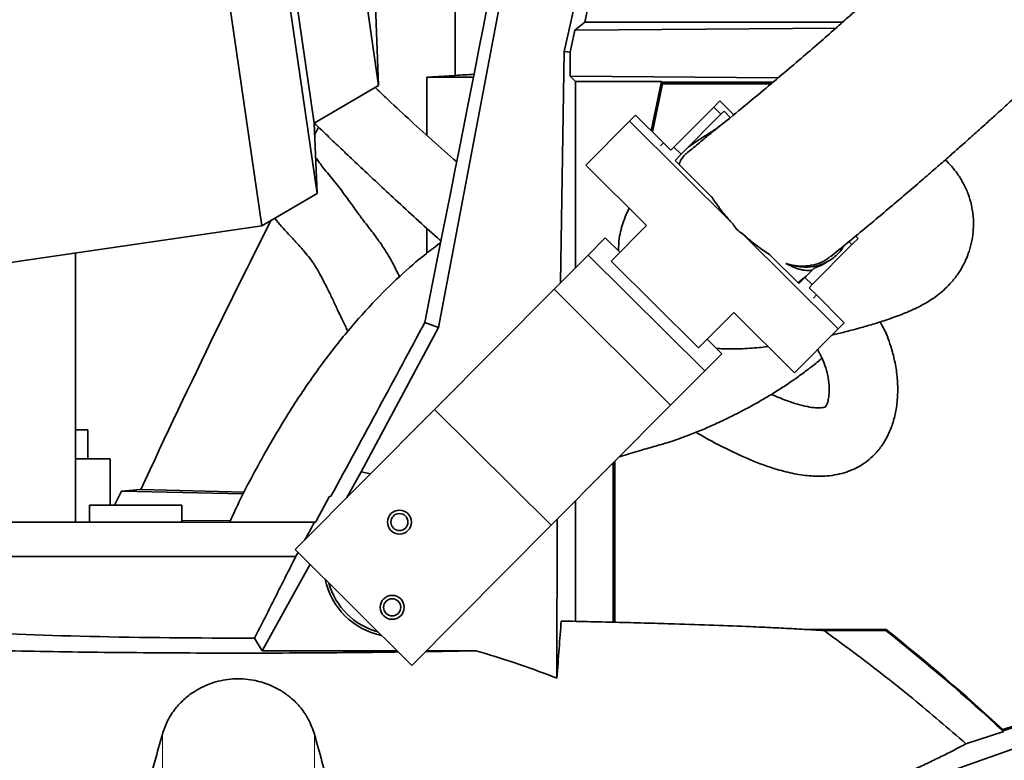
# Model space of a CAD drawing. Header units: millimetres. Extents: x 0 to 14900, y 0 to 10500.
# Tile 6 of 49: x 3351 to 3639, y 5443 to 5659. Entities that reach past the tile are written whole.
import ezdxf

# ---------------------------------------------------------------- set-up
doc = ezdxf.new("R2010")
doc.units = ezdxf.units.MM
doc.header["$LTSCALE"] = 25
doc.layers.add('THICK_LINE', color=7, linetype='Continuous')
doc.styles.add('SLDTEXTSTYLE0', font='TXT', dxfattribs={"width": 0.605})
doc.dimstyles.new('SLDDIMSTYLE0', dxfattribs={"dimtxt": 87.5, "dimasz": 87.5, "dimexe": 0, "dimexo": 0.0625, "dimgap": 21.875, "dimtad": 1, "dimdec": 0, "dimrnd": 1e-09, "dimzin": 12, "dimdsep": 46, "dimtxsty": 'SLDTEXTSTYLE0', "dimsah": 1, "dimcen": 0.09, "dimadec": 0, "dimazin": 3, "dimtfac": 1, "dimtofl": 0, "dimtmove": 0, "dimatfit": 3, "dimfxl": 1, "dimfrac": 2, "dimtolj": 1, "dimtzin": 12, "dimarcsym": 0})

# ---------------------------------------------------------------- blocks, each defined once
blk = doc.blocks.new('_D')
at = {"layer": 'THICK_LINE'}
for p, q in [((1317.73, 6386.58), (1317.73, 3849.23)), ((3414.85, 4900.14), (3414.85, 3849.23)), ((1317.73, 3886.73), (3414.85, 3886.73))]:
    blk.add_line(p, q, dxfattribs=at)
for points in [[(1317.73, 3886.73), (1405.23, 3874.23), (1405.23, 3899.23)], [(3414.85, 3886.73), (3327.35, 3899.23), (3327.35, 3874.23)]]:
    blk.add_solid(points, dxfattribs=at)
at = {"layer": 'THICK_LINE', "insert": (2232.61, 3999.52), "char_height": 87.5, "attachment_point": 1, "style": 'SLDTEXTSTYLE0'}
blk.add_mtext('2097', dxfattribs=at)
blk = doc.blocks.new('_D_1')
at = {"layer": 'THICK_LINE'}
for p, q in [((1896.72, 5779.82), (1896.72, 4091.16)), ((3414.85, 4900.14), (3414.85, 4091.16)), ((1896.72, 4128.66), (3414.85, 4128.66))]:
    blk.add_line(p, q, dxfattribs=at)
for points in [[(1896.72, 4128.66), (1984.22, 4116.16), (1984.22, 4141.16)], [(3414.85, 4128.66), (3327.35, 4141.16), (3327.35, 4116.16)]]:
    blk.add_solid(points, dxfattribs=at)
at = {"layer": 'THICK_LINE', "insert": (2522.1, 4241.45), "char_height": 87.5, "attachment_point": 1, "style": 'SLDTEXTSTYLE0'}
blk.add_mtext('1518', dxfattribs=at)
blk = doc.blocks.new('_D_2')
at = {"layer": 'THICK_LINE'}
for p, q in [((4471.56, 5779.82), (4471.56, 4099.23)), ((3414.85, 4900.14), (3414.85, 4099.23)), ((4471.56, 4136.73), (3414.85, 4136.73))]:
    blk.add_line(p, q, dxfattribs=at)
for points in [[(3414.85, 4136.73), (3502.35, 4124.23), (3502.35, 4149.23)], [(4471.56, 4136.73), (4384.06, 4149.23), (4384.06, 4124.23)]]:
    blk.add_solid(points, dxfattribs=at)
at = {"layer": 'THICK_LINE', "insert": (3809.52, 4249.52), "char_height": 87.5, "attachment_point": 1, "style": 'SLDTEXTSTYLE0'}
blk.add_mtext('1057', dxfattribs=at)
blk = doc.blocks.new('_D_3')
at = {"layer": 'THICK_LINE'}
for p, q in [((6381.61, 5879.62), (6381.61, 3849.23)), ((3414.85, 4900.14), (3414.85, 3849.23)), ((6381.61, 3886.73), (3414.85, 3886.73))]:
    blk.add_line(p, q, dxfattribs=at)
for points in [[(3414.85, 3886.73), (3502.35, 3874.23), (3502.35, 3899.23)], [(6381.61, 3886.73), (6294.11, 3899.23), (6294.11, 3874.23)]]:
    blk.add_solid(points, dxfattribs=at)
at = {"layer": 'THICK_LINE', "insert": (4764.55, 3999.52), "char_height": 87.5, "attachment_point": 1, "style": 'SLDTEXTSTYLE0'}
blk.add_mtext('2967', dxfattribs=at)

msp = doc.modelspace()

# ---------------------------------------------------------------- linework, layer by layer
at = {"color": 7, "linetype": 'Continuous', "lineweight": 35}
for p, q in [((3370.0196084, 5953.1149673), (3421.7037541, 5598.8654097)), ((3388.1742955, 5948.6895828), (3437.8372735, 5608.2933598)), ((3393.2553184, 5928.7570232), (3437.0114953, 5628.8467492)), ((3414.4326195, 5923.5948467), (3455.8311199, 5639.8443796)), ((3533.0244503, 5737.5719646), (3516.0635566, 5658.3396198)), ((3473.2791565, 5569.123775), (3500.1939992, 5710.7832243)), ((3522.962738, 5706.0917708), (3509.9957919, 5649.780041)), ((3478.1693178, 5676.834101), (3478.1693178, 5642.7981306)), ((3455.8311199, 5639.8443796), (3454.4434482, 5674.3831416)), ((3513.1340011, 5655.9708103), (3511.7800339, 5649.5912079)), ((3516.0635566, 5658.3396198), (3513.1340011, 5655.9708103)), ((3513.1340011, 5655.9708103), (3589.4623168, 5656.6181824)), ((3591.4106927, 5658.3396198), (3516.0635566, 5658.3396198)), ((3508.9698006, 5582.1738595), (3509.9957919, 5649.780041)), ((3509.9957919, 5649.780041), (3511.7800339, 5649.5912079)), ((3511.7800339, 5649.5912079), (3511.8055004, 5642.5723555)), ((3478.1693178, 5642.7981306), (3469.9309472, 5642.2220476)), ((3483.5218396, 5642.2220476), (3469.9309472, 5642.2220476)), ((3469.9309472, 5642.2220476), (3469.9309472, 5625.2551094)), ((3511.8055004, 5642.5723555), (3513.3513014, 5641.0265545)), ((3572.5512983, 5642.0534249), (3511.8055004, 5642.5723555)), ((3437.0114953, 5628.8467492), (3455.8311199, 5639.8443796)), ((3513.3513014, 5586.5784442), (3513.3513014, 5641.0265545)), ((3538.4368267, 5641.0265545), (3513.3513014, 5641.0265545)), ((3535.4877418, 5626.6294628), (3538.4368267, 5641.0265545)), ((3535.8726974, 5626.2465248), (3538.7535564, 5640.3105456)), ((3571.0157435, 5640.7645157), (3538.3831509, 5640.7645157)), ((3538.7535564, 5640.3105456), (3538.3831509, 5640.7645157)), ((3570.4749018, 5640.3105456), (3538.7535564, 5640.3105456)), ((3553.7143686, 5633.5349112), (3542.0904159, 5621.8497177)), ((3553.7143686, 5633.5349112), (3555.502669, 5635.3326332)), ((3559.5715762, 5631.2850507), (3555.502669, 5635.3326332)), ((3529.1280143, 5629.3792096), (3530.9163147, 5631.1769316)), ((3539.0693793, 5623.0665963), (3530.9163147, 5631.1769316)), ((3555.841255, 5631.4191715), (3544.2173023, 5619.7339781)), ((3555.841255, 5631.4191715), (3556.7354052, 5632.3180325)), ((3558.5816963, 5630.4814176), (3556.7354052, 5632.3180325)), ((3437.8372735, 5608.2933598), (3437.0114953, 5628.8467492)), ((3437.1458242, 5625.5033385), (3438.2668282, 5627.6558561)), ((3516.3446055, 5616.5284515), (3529.1280143, 5629.3792096)), ((3559.3633656, 5599.3023181), (3529.1280143, 5629.3792096)), ((3539.0693793, 5623.0665963), (3541.1962657, 5620.9508567)), ((3542.0904159, 5621.8497177), (3541.1962657, 5620.9508567)), ((3544.2173023, 5619.7339781), (3542.4290019, 5617.936256)), ((3516.3446055, 5616.5284515), (3534.0686589, 5598.8972878)), ((3553.173812, 5607.2477581), (3542.4290019, 5617.936256)), ((3421.7037541, 5598.8654097), (3437.8372735, 5608.2933598)), ((3229.0747728, 5570.7613115), (3421.7037541, 5598.8654097)), ((3469.9309472, 5598.1173719), (3469.9309472, 5590.8785583)), ((3523.7608506, 5588.535173), (3534.0686589, 5598.8972878)), ((3517.0612828, 5590.3079717), (3522.048129, 5595.321091)), ((3522.048129, 5595.321091), (3526.3019018, 5591.0896117)), ((3590.0987577, 5568.7280064), (3562.1545393, 5596.5257726)), ((3594.1252102, 5593.3358579), (3595.9135106, 5595.13358)), ((3595.2020177, 5595.8413441), (3595.9135106, 5595.13358)), ((3582.5012575, 5581.6506645), (3594.1252102, 5593.3358579)), ((3367.2357119, 5512.2220476), (3367.2357119, 5590.9186553)), ((3507.0875905, 5580.281733), (3517.0612828, 5590.3079717)), ((3517.0612828, 5590.3079717), (3551.0914652, 5556.4561373)), ((3578.5860706, 5581.968682), (3570.0480783, 5590.4619278)), ((3523.7608506, 5588.535173), (3549.2834874, 5563.1462973)), ((3580.3743711, 5583.7664041), (3583.1020552, 5586.508459)), ((3583.1020552, 5586.508459), (3585.0700039, 5587.2563263)), ((3585.0774451, 5587.2415692), (3587.1988819, 5588.4817562)), ((3578.3298153, 5582.2235944), (3580.7428981, 5584.1427723)), ((3580.3743711, 5583.7664041), (3578.5860706, 5581.968682)), ((3582.5012575, 5581.6506645), (3581.6071072, 5580.7518034)), ((3583.7339936, 5578.6360638), (3581.6071072, 5580.7518034)), ((3472.1796673, 5545.1898978), (3507.0875905, 5580.281733)), ((3507.0875905, 5580.281733), (3541.1177729, 5546.4298987)), ((3591.8870582, 5570.5257285), (3583.7339936, 5578.6360638)), ((3559.5912956, 5573.5084121), (3549.2834874, 5563.1462973)), ((3559.5912956, 5573.5084121), (3577.315349, 5555.8772484)), ((3473.2791565, 5569.123775), (3469.3156996, 5570.591583)), ((3591.8870582, 5570.5257285), (3590.0987577, 5568.7280064)), ((3450.7298857, 5526.9838311), (3473.2791565, 5569.123775)), ((3577.315349, 5555.8772484), (3590.0987577, 5568.7280064)), ((3551.8245386, 5565.7007359), (3556.0783114, 5561.4692567)), ((3551.0914652, 5556.4561373), (3556.0783114, 5561.4692567)), ((3541.1177729, 5546.4298987), (3551.0914652, 5556.4561373)), ((3506.2098497, 5511.3380635), (3541.1177729, 5546.4298987)), ((3431.4672495, 5504.262987), (3472.1796673, 5545.1898978)), ((3472.1796673, 5545.1898978), (3506.2098497, 5511.3380635)), ((3370.8964638, 5539.2220476), (3367.2357119, 5539.2220476)), ((3370.8964638, 5530.7220476), (3370.8964638, 5539.2220476)), ((3367.2357119, 5530.7220476), (3377.4079509, 5530.7220476)), ((3377.4079509, 5530.7220476), (3377.4079509, 5517.2220476)), ((3524.3527367, 5483.0123229), (3524.3527367, 5529.5765361)), ((3524.8067067, 5483.0016955), (3524.8067067, 5530.0328979)), ((3446.5402994, 5519.4154491), (3450.7298857, 5526.9838311)), ((3450.7298857, 5526.9838311), (3453.5010218, 5526.412844)), ((3380.6770754, 5521.2961759), (3378.6947052, 5517.2220476)), ((3380.6770754, 5521.2961759), (3386.329971, 5521.820321)), ((3416.3569906, 5520.4839914), (3380.6770754, 5521.2961759)), ((3386.329971, 5521.820321), (3416.6398952, 5521.0266277)), ((3437.6436052, 5512.7220476), (3441.3787383, 5519.6935209)), ((3441.3787383, 5519.6935209), (3441.9052566, 5519.878746)), ((3513.3513014, 5483.2583338), (3513.3513014, 5518.5171398)), ((3371.3527367, 5517.2220476), (3371.3527367, 5512.2220476)), ((3384.8527367, 5517.2220476), (3371.3527367, 5517.2220476)), ((3398.3527367, 5517.2220476), (3384.8527367, 5517.2220476)), ((3398.3527367, 5512.2220476), (3398.3527367, 5517.2220476)), ((3320.4851046, 5512.2220476), (3437.0853775, 5512.2220476)), ((3437.0853775, 5512.2220476), (3437.3422799, 5512.2220476)), ((3507.9249216, 5466.660155), (3507.9520701, 5513.0894627)), ((3465.4974319, 5470.4111527), (3506.2098497, 5511.3380635)), ((3431.4672495, 5504.262987), (3465.4974319, 5470.4111527)), ((3431.6114739, 5502.2220476), (3320.4851046, 5502.2220476)), ((3421.7859643, 5474.6973676), (3435.778429, 5499.9744019)), ((3604.1395531, 5480.8454342), (3581.5485246, 5480.8454342)), ((3604.0421306, 5480.566068), (3585.9855718, 5480.566068)), ((3604.1395531, 5480.8454342), (3604.0420031, 5480.566068)), ((3419.6094787, 5478.392307), (3421.7859643, 5474.6973676)), ((3421.7859643, 5474.6973676), (3461.1838612, 5474.7021165)), ((3469.7669365, 5474.7031511), (3484.2151883, 5474.7048927)), ((3638.2290405, 5451.2596128), (3703.9854421, 5472.4021062)), ((3664.2408522, 5460.099985), (3638.1515637, 5451.7115605)), ((3529.4483426, 5406.5316946), (3663.1543629, 5453.7687777)), ((3638.1515637, 5451.7115605), (3638.0786867, 5451.3825826)), ((3638.4498547, 5451.05536), (3627.4343403, 5447.5135689))]:
    msp.add_line(p, q, dxfattribs=at)
at = {"color": 8, "linetype": 'Continuous', "lineweight": 18}
for p, q in [((3555.841255, 5631.4191715), (3553.7143686, 5633.5349112)), ((3538.1752291, 5622.1677353), (3539.0693793, 5623.0665963)), ((3542.0904159, 5621.8497177), (3544.2173023, 5619.7339781)), ((3594.1252102, 5593.3358579), (3593.2310785, 5594.2253036)), ((3580.3743711, 5583.7664041), (3582.5012575, 5581.6506645)), ((3583.7339936, 5578.6360638), (3582.8398434, 5577.7372028)), ((3398.3527367, 5512.7220476), (3412.5324332, 5512.7220476)), ((3392.6364427, 5450.3040511), (3392.6364427, 5422.5326412)), ((3437.0690308, 5450.3040511), (3437.0690308, 5422.5326412))]:
    msp.add_line(p, q, dxfattribs=at)
at = {"color": 7, "linetype": 'Continuous', "lineweight": 35}
for centre, radius in [((3461.9094633, 5512.2773007), 3.5), ((3461.9094633, 5512.2773007), 2.5), ((3459.7960102, 5487.3667946), 3.5), ((3459.7960102, 5487.3667946), 2.5)]:
    msp.add_circle(centre, radius, dxfattribs=at)
for centre, radius, start, end in [((3460.8552769, 5499.8343756), 21.08591, 191.664559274, 258.636522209), ((3460.8527367, 5499.8220476), 20.2620389, 195.309922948, 254.99114552), ((3230.7960291, 5010.5693629), 600.1746038, 47.2168586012, 51.5452872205), ((3230.7960291, 5010.5693629), 600.45397, 47.2802783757, 51.5545855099)]:
    msp.add_arc(centre, radius, start, end, dxfattribs=at)
for centre, major_axis, ratio, start_param, end_param in [((3414.8527367, 5329.5824892), (104.8619194, 510.3177662), 0.0105485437, 5.2064225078, 5.6692080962), ((3414.8527367, 5648.6553143), (105, 0), 0.0699268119, 5.3596642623, 5.4274446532), ((3414.8527367, 5482.0419879), (104.8897282, 189.7461374), 0.025354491, 4.9271367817, 5.2118783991), ((3414.8527367, 5482.0419879), (94.4007554, 170.7715237), 0.025354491, 4.8735852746, 4.9040469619), ((3437.6101668, 5512.7220476), (0.2687157, 0.4998053), 0.0519208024, 3.1695001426, 4.7402964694), ((3414.8527367, 5482.0419879), (94.4007554, 170.7715237), 0.025354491, 4.8448387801, 4.8520818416), ((3414.8527367, 5484.0870421), (108.6737848, 0), 0.0524523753, 3.8469743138, 4.7561738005)]:
    msp.add_ellipse(centre, major_axis=major_axis, ratio=ratio, start_param=start_param, end_param=end_param, dxfattribs=at)
for points, knots in [([(3828.8237204, 5949.6485532), (3826.2296044, 5944.8811824), (3820.0447246, 5933.5148383), (3809.8015803, 5916.2006034), (3798.308926, 5897.682389), (3786.6693583, 5879.9058397), (3774.9849009, 5862.8599832), (3763.3234467, 5846.5574163), (3751.7520802, 5830.9998667), (3740.1601908, 5815.9668616), (3728.6018104, 5801.4814389), (3717.1269747, 5787.5615305), (3705.9723761, 5774.4344741), (3695.1782266, 5762.0865828), (3684.7791108, 5750.5022024), (3674.8843069, 5739.7507339), (3665.5183479, 5729.806129), (3656.6999936, 5720.6411796), (3648.3593134, 5712.1450184), (3640.5099784, 5704.2984135), (3633.1627144, 5697.0817857), (3626.2921481, 5690.443083), (3620.9694438, 5685.3783592), (3617.0432375, 5681.6817397), (3614.3876054, 5679.1969686), (3611.7900767, 5676.7814054), (3609.2509168, 5674.434255), (3606.723089, 5672.1112814), (3604.0014615, 5669.6249897), (3600.8693941, 5666.7828468), (3597.31723, 5663.5854363), (3593.3717305, 5660.0656361), (3589.0708535, 5656.2659015), (3584.2981435, 5652.0952193), (3579.0556934, 5647.5695193), (3573.387125, 5642.7419796), (3567.2964868, 5637.6291564), (3560.8145796, 5632.2813888), (3555.8311394, 5628.2181991), (3553.092329, 5626.0400871), (3552.5735633, 5625.6275248)], [0, 0, 0, 0, 0.0370999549, 0.0884535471, 0.1389867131, 0.1884624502, 0.236659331, 0.283382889, 0.3284712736, 0.3717990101, 0.4152033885, 0.4565110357, 0.4956936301, 0.5327553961, 0.5677251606, 0.6006503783, 0.6308027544, 0.659090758, 0.6855773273, 0.7103241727, 0.7333854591, 0.7548065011, 0.774939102, 0.7834662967, 0.7918252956, 0.8000178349, 0.8080454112, 0.8159092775, 0.8240598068, 0.8340141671, 0.845923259, 0.8582887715, 0.8722995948, 0.8880122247, 0.9055003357, 0.9248592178, 0.945811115, 0.9688300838, 0.9940960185, 1, 1, 1, 1]), ([(3587.9048996, 5589.8860212), (3588.6844497, 5590.514715), (3591.2938187, 5592.6191267), (3595.7029007, 5596.2432917), (3600.9349488, 5600.5874883), (3605.7564168, 5604.6429549), (3610.3978843, 5608.5894723), (3614.8032718, 5612.3759187), (3618.909984, 5615.9422745), (3622.4002384, 5619.0001604), (3625.2723628, 5621.5350348), (3627.5787623, 5623.5826523), (3629.4982334, 5625.2946625), (3631.4070054, 5627.0039531), (3633.6229814, 5628.997337), (3636.3299357, 5631.4463373), (3639.503632, 5634.337506), (3643.1354606, 5637.6726505), (3647.1172186, 5641.3626468), (3651.2401839, 5645.2212921), (3656.5320807, 5650.2216228), (3662.6646568, 5656.094098), (3669.4215531, 5662.6691309), (3675.3491455, 5668.5167521), (3680.4591361, 5673.6153147), (3684.5324767, 5677.7162225), (3687.740863, 5680.9657332), (3690.4769187, 5683.7472619), (3693.3764561, 5686.7172251), (3696.683857, 5690.1303817), (3700.8235513, 5694.4389663), (3705.8779994, 5699.75665), (3711.9229192, 5706.2023261), (3718.6355618, 5713.4681949), (3726.0020059, 5721.5756061), (3733.9505063, 5730.485813), (3742.4535011, 5740.2100435), (3751.4799738, 5750.7591356), (3761.0450176, 5762.2052056), (3771.1811996, 5774.6514474), (3781.8507798, 5788.1299021), (3793.007868, 5802.6724134), (3804.5373727, 5818.2244765), (3816.3733441, 5834.8025584), (3827.5267753, 5851.0867938), (3837.9437601, 5866.9345795), (3847.5837132, 5882.1800752), (3857.2006416, 5898.1023984), (3865.2884217, 5912.0051574), (3870.0269329, 5920.7377449), (3871.697478, 5923.8163872)], [0, 0, 0, 0, 0.00833070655, 0.02788517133, 0.04565043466, 0.06172532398, 0.07619032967, 0.09151347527, 0.1046987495, 0.115811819, 0.1249010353, 0.13200110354, 0.13762866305, 0.14301966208, 0.14991267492, 0.15829408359, 0.16814921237, 0.17924895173, 0.19174445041, 0.20471158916, 0.21704356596, 0.2402361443, 0.26091776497, 0.27913266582, 0.29490096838, 0.30822809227, 0.31698521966, 0.32480171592, 0.33378497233, 0.34414081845, 0.35588110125, 0.3728476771, 0.39211350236, 0.41371757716, 0.43770325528, 0.46411677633, 0.49246606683, 0.52324037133, 0.55647009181, 0.59217249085, 0.6310646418, 0.67249551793, 0.71640923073, 0.76271478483, 0.81128418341, 0.85092727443, 0.89177037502, 0.93370801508, 0.97662899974, 1, 1, 1, 1]), ([(3478.6385652, 5617.5023532), (3476.2199254, 5619.6382168), (3471.4115488, 5623.8844203), (3464.5046596, 5630.1529826), (3458.9824094, 5635.2543844), (3455.8285211, 5638.2538563), (3454.7936152, 5639.2380926)], [0, 0, 0, 0, 0.294552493, 0.5855850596, 0.8640153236, 1, 1, 1, 1]), ([(3437.0205785, 5628.8520571), (3437.7551059, 5628.1465175), (3439.5675565, 5626.4055948), (3442.656409, 5623.4543729), (3446.4503105, 5619.84725), (3450.7796632, 5615.7593386), (3455.6040414, 5611.2358384), (3463.0364021, 5604.3499665), (3469.1791755, 5598.6626556), (3473.6992411, 5594.7139823), (3474.0561783, 5594.4021664)], [0, 0, 0, 0, 0.0614737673, 0.15168685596, 0.25559203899, 0.373311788, 0.5048640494, 0.64693790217, 0.97211964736, 1, 1, 1, 1]), ([(3554.6328965, 5627.2755882), (3553.7932504, 5626.7528657), (3552.1878254, 5625.7534067), (3550.081161, 5624.3871077), (3548.2233294, 5623.1460502), (3547.0052498, 5622.3146816), (3546.3542397, 5621.8520131), (3546.2581225, 5621.7837033)], [0, 0, 0, 0, 0.2801599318, 0.5356730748, 0.7444625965, 0.962271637, 1, 1, 1, 1]), ([(3552.5800955, 5625.619067), (3552.5355296, 5625.5847846), (3551.9217898, 5625.1126631), (3550.7658477, 5624.131315), (3549.0636962, 5622.7019365), (3547.3774276, 5621.2907168), (3546.1580627, 5620.3079615), (3545.5144677, 5619.8018366), (3545.3872616, 5619.7018013)], [0, 0, 0, 0, 0.0160835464, 0.2214949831, 0.4341063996, 0.6821868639, 0.9371844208, 1, 1, 1, 1]), ([(3461.8767381, 5583.9445625), (3461.812629, 5584.0926008), (3461.0081533, 5585.9502678), (3459.2194929, 5589.3853747), (3456.4091951, 5593.8576663), (3454.0577659, 5596.9176296), (3452.453478, 5598.9882247), (3451.4964903, 5600.2366297), (3450.5750883, 5601.4620088), (3449.5476888, 5602.8599413), (3447.9570278, 5605.0766176), (3445.7092572, 5608.2319069), (3442.5284029, 5612.3063043), (3439.5643119, 5615.8761098), (3438.0213668, 5617.9805917), (3437.4148295, 5618.8078712)], [0, 0, 0, 0, 0.0115240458, 0.1446101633, 0.2678900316, 0.3801821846, 0.4243252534, 0.4594986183, 0.4959684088, 0.5422023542, 0.5973293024, 0.7107088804, 0.8216429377, 0.9298871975, 1, 1, 1, 1]), ([(3545.3845153, 5619.7047668), (3544.9802893, 5619.2342621), (3544.2477622, 5618.3816266), (3543.7880483, 5617.2820769), (3543.5820156, 5616.7892851)], [0, 0, 0, 0, 0.5518240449, 1, 1, 1, 1]), ([(3588.3084738, 5566.9282904), (3589.5478496, 5567.2229248), (3592.098928, 5567.8293878), (3595.9355876, 5568.8407712), (3599.7373436, 5569.9245675), (3603.0295208, 5570.9507205), (3605.8125852, 5571.8953736), (3608.0605809, 5572.7168592), (3610.3035127, 5573.6122773), (3612.4748813, 5574.5692009), (3614.7405778, 5575.7034108), (3616.9836152, 5577.0308187), (3618.9347653, 5578.3770027), (3620.8805803, 5579.9650067), (3622.917708, 5581.9722773), (3624.7788211, 5584.271327), (3626.2907617, 5586.6500955), (3627.4518501, 5588.9508766), (3628.4404746, 5591.4977245), (3629.2661428, 5594.6386929), (3629.6761846, 5598.1120129), (3629.5872406, 5601.6295972), (3629.0721603, 5604.9205514), (3628.1162616, 5608.1730386), (3626.7419379, 5611.2349419), (3625.0857004, 5613.9374591), (3623.3047066, 5616.1506118), (3622.0640843, 5617.5017557), (3621.3962319, 5618.0619708), (3621.3596851, 5618.0926274)], [0, 0, 0, 0, 0.0681101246, 0.1401949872, 0.2120290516, 0.2817790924, 0.3287393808, 0.3741787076, 0.4177966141, 0.4597909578, 0.5038808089, 0.5348353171, 0.5656990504, 0.5938646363, 0.6200716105, 0.6520268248, 0.6796256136, 0.7027822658, 0.726874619, 0.7573382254, 0.7942211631, 0.8247090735, 0.8557239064, 0.8872468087, 0.9191803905, 0.9489385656, 0.9752959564, 0.9986481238, 1, 1, 1, 1]), ([(3559.3633656, 5599.3023181), (3558.4422796, 5600.3253273), (3556.5728984, 5602.4015658), (3554.5619095, 5605.1020514), (3553.5157876, 5606.7191357), (3553.173812, 5607.2477581)], [0, 0, 0, 0, 0.3953277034, 0.8023335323, 1, 1, 1, 1]), ([(3529.0255537, 5603.9139627), (3528.8287736, 5603.5498174), (3528.1868582, 5602.3619402), (3527.4084946, 5600.3254518), (3526.6310809, 5597.7339668), (3526.0184315, 5594.8550566), (3525.937437, 5592.7236922), (3525.8908775, 5591.4984819)], [0, 0, 0, 0, 0.1049174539, 0.3422508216, 0.537206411, 0.7339640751, 1, 1, 1, 1]), ([(3425.4826224, 5601.0736682), (3425.4954088, 5601.0563822), (3426.7211572, 5599.3992778), (3428.8379022, 5597.1596851), (3431.8963269, 5593.8516837), (3434.0447225, 5591.4537258), (3435.628964, 5589.4922487), (3436.5461893, 5588.2181441), (3437.2235114, 5587.1900527), (3437.8915688, 5586.1008019), (3438.7744708, 5584.5578941), (3439.8686037, 5582.512609), (3441.1305496, 5580.0187373), (3442.4651374, 5577.2200629), (3443.7728211, 5574.4056877), (3445.0039234, 5571.7731478), (3445.9996976, 5569.6837887), (3446.6142499, 5568.4246808), (3446.8247303, 5567.9934439)], [0, 0, 0, 0, 0.0014973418, 0.1435408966, 0.2229074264, 0.2943102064, 0.3499425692, 0.3915433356, 0.4209849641, 0.4521397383, 0.4940137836, 0.5478981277, 0.6210899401, 0.7119466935, 0.8080201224, 0.8912626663, 0.9627581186, 1, 1, 1, 1]), ([(3386.329971, 5521.820321), (3393.5611077, 5537.2308893), (3405.981677, 5563.7008675), (3418.973972, 5589.6151228), (3424.402277, 5600.4423464)], [0, 0, 0, 0, 0.58219044, 1, 1, 1, 1]), ([(3562.1545393, 5596.5257726), (3561.5585665, 5596.9032026), (3560.4207375, 5597.6237904), (3559.7044674, 5598.7608352), (3559.3633656, 5599.3023181)], [0, 0, 0, 0, 0.5237805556, 1, 1, 1, 1]), ([(3570.0480783, 5590.4619278), (3569.015397, 5591.1334169), (3566.9202438, 5592.4957662), (3564.260792, 5594.6160301), (3562.698298, 5596.0327458), (3562.1545393, 5596.5257726)], [0, 0, 0, 0, 0.38789692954, 0.78698390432, 1, 1, 1, 1]), ([(3473.9657399, 5593.9471562), (3472.5296711, 5592.8750927), (3468.3794607, 5589.7768503), (3461.6762556, 5583.9128758), (3453.7302955, 5576.060324), (3445.7854029, 5567.0057018), (3438.0880677, 5557.0048791), (3430.0661462, 5545.2374258), (3422.0458575, 5531.6760245), (3415.9406488, 5520.2249675), (3412.927168, 5513.596158), (3412.3024924, 5512.2220476)], [0, 0, 0, 0, 0.0519635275, 0.1501735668, 0.2579713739, 0.3758043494, 0.4992700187, 0.6238457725, 0.7887020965, 0.9561992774, 1, 1, 1, 1]), ([(3574.8050301, 5587.8379932), (3575.0236322, 5587.7637335), (3576.5255578, 5587.2535256), (3579.3089659, 5586.6906899), (3582.9655897, 5586.8281785), (3586.333981, 5587.8247401), (3589.1791579, 5589.7637431), (3590.9999242, 5591.5304666), (3591.6286949, 5592.8144787), (3591.7080422, 5592.976514)], [0, 0, 0, 0, 0.0320486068, 0.2201928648, 0.4083663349, 0.5965105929, 0.7846840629, 0.972828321, 1, 1, 1, 1]), ([(3574.8050282, 5587.8385082), (3574.9200052, 5587.8042446), (3576.1074162, 5587.4503921), (3578.3880216, 5587.0241771), (3581.5001821, 5587.0611249), (3584.4039745, 5587.7848543), (3586.5455479, 5588.758715), (3587.5723433, 5589.6848397), (3587.8581109, 5589.9425896)], [0, 0, 0, 0, 0.0234968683, 0.2426610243, 0.4682004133, 0.6874852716, 0.9130239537, 1, 1, 1, 1]), ([(3582.5371028, 5585.9405302), (3582.420715, 5585.9172152), (3581.8251372, 5585.7979078), (3580.3678066, 5585.7639164), (3577.8880096, 5586.2672237), (3575.8966773, 5587.282134), (3574.8050282, 5587.8385082)], [0, 0, 0, 0, 0.0690165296, 0.3531700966, 0.6454076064, 1, 1, 1, 1]), ([(3548.5792745, 5538.5212793), (3549.0612634, 5538.2258555), (3551.5948693, 5536.6729411), (3556.8559589, 5533.9020594), (3564.2264783, 5530.4335393), (3571.2736944, 5527.8231224), (3577.2619111, 5526.3185481), (3582.1326058, 5525.6378057), (3586.3174543, 5525.6310169), (3589.7379011, 5526.1002355), (3592.4662475, 5526.8196987), (3594.9195887, 5527.8076099), (3597.1281361, 5529.0272179), (3599.2690733, 5530.5899789), (3601.3437922, 5532.5900031), (3603.2422271, 5535.0610375), (3604.914648, 5538.0565042), (3606.2194856, 5541.4500386), (3607.132831, 5545.3694761), (3607.5622792, 5549.6817691), (3607.4438423, 5554.2207804), (3606.8070465, 5558.723073), (3605.572182, 5563.5079249), (3604.1675206, 5567.5220043), (3602.7581826, 5570.0232617), (3602.3451969, 5570.7562182)], [0, 0, 0, 0, 0.0156239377, 0.0821282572, 0.166225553, 0.245138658, 0.2957855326, 0.3455160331, 0.3913665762, 0.4227385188, 0.4515939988, 0.4783070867, 0.5038485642, 0.5296968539, 0.5603986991, 0.5949608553, 0.6283299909, 0.6704746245, 0.7142201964, 0.7621522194, 0.814039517, 0.8641119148, 0.9104171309, 0.9737490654, 1, 1, 1, 1]), ([(3554.5180947, 5563.0212965), (3555.1530346, 5562.9755543), (3556.6183955, 5562.8699872), (3558.8956862, 5562.8341906), (3561.5032896, 5562.8792366), (3564.2025419, 5563.0237405), (3566.8608926, 5563.2501408), (3568.6657827, 5563.4345523), (3569.5305392, 5563.5450228), (3569.5984552, 5563.5536989)], [0, 0, 0, 0, 0.1214501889, 0.2802916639, 0.4548460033, 0.6450780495, 0.8277557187, 0.9864723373, 1, 1, 1, 1]), ([(3584.0619662, 5562.65941), (3584.2723433, 5562.3035808), (3584.7681816, 5561.4649262), (3585.6299744, 5559.6910755), (3586.557594, 5557.2633079), (3587.2505343, 5554.3850121), (3587.520591, 5551.853965), (3587.4849116, 5549.7317462), (3587.2316013, 5548.012948), (3586.851775, 5546.7709963), (3586.4787871, 5546.0644414), (3586.2938487, 5545.8669122), (3586.1542439, 5545.8330152), (3585.9542145, 5545.7824212), (3585.0750672, 5545.6205603), (3583.3998157, 5545.6233794), (3581.0152721, 5545.9584956), (3578.117989, 5546.6989797), (3574.592878, 5547.864969), (3572.0282323, 5548.965139), (3570.5797744, 5549.5864918)], [0, 0, 0, 0, 0.0295144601, 0.0695626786, 0.1448762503, 0.2263830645, 0.3082592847, 0.3683979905, 0.4273098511, 0.486818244, 0.5446719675, 0.5953022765, 0.631887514, 0.6609377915, 0.6945053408, 0.7375830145, 0.7909262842, 0.8505301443, 0.9155825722, 1, 1, 1, 1]), ([(3526.1308306, 5531.3639978), (3526.3512891, 5531.4280398), (3528.4480559, 5532.037139), (3531.9308677, 5533.1254889), (3536.7774821, 5534.4538356), (3541.5906589, 5535.8797143), (3546.2084627, 5537.5259186), (3550.6711301, 5539.3503145), (3554.7356283, 5541.158602), (3558.9257227, 5543.1496987), (3563.0807074, 5545.273547), (3566.8707718, 5547.3652145), (3569.9095009, 5549.1617366), (3572.1420039, 5550.5483976), (3573.9233839, 5551.6935448), (3575.8261189, 5552.9567045), (3578.2160598, 5554.6067101), (3581.1675357, 5556.7724759), (3583.6486338, 5558.6733679), (3585.0548097, 5559.884236), (3585.3813792, 5560.1654474)], [0, 0, 0, 0, 0.0104428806, 0.0993215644, 0.1698169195, 0.2403274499, 0.325651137, 0.3882531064, 0.4539374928, 0.5223013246, 0.5932606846, 0.6605206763, 0.7148457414, 0.7513575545, 0.7789363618, 0.810647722, 0.8548932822, 0.9113034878, 0.9794011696, 1, 1, 1, 1]), ([(3431.6114739, 5502.2220476), (3429.6438156, 5498.3010827), (3425.7073372, 5490.4568375), (3421.6424981, 5482.4146084), (3419.6094787, 5478.392307)], [0, 0, 0, 0, 0.4998524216, 1, 1, 1, 1]), ([(3509.1803633, 5483.3452807), (3508.9716356, 5480.7045996), (3508.5464936, 5475.3259919), (3508.1345947, 5469.5833762), (3507.9249216, 5466.660155)], [0, 0, 0, 0, 0.49095998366, 1, 1, 1, 1]), ([(3509.1803633, 5483.3452807), (3512.0895795, 5483.2861499), (3517.9080122, 5483.1678884), (3526.3143689, 5482.969849), (3534.4597542, 5482.7569266), (3543.7817282, 5482.4847119), (3553.9579615, 5482.1438787), (3563.4626555, 5481.7679534), (3571.1643859, 5481.4163747), (3577.3311205, 5481.0984102), (3582.2349878, 5480.8136753), (3584.9666613, 5480.6333348), (3585.9855718, 5480.566068)], [0, 0, 0, 0, 0.08999776, 0.1799955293, 0.2710025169, 0.3620095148, 0.5048444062, 0.6476793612, 0.7456629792, 0.8437265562, 0.9417102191, 1, 1, 1, 1]), ([(3627.4343403, 5447.5135689), (3622.2908392, 5451.9444546), (3611.9965792, 5460.8124784), (3598.0845787, 5471.7319998), (3589.2899691, 5478.1533683), (3585.9855718, 5480.566068)], [0, 0, 0, 0, 0.3840052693, 0.7685523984, 1, 1, 1, 1]), ([(3461.570654, 5474.3173509), (3460.2126839, 5474.2969921), (3454.3485385, 5474.2090764), (3443.7265367, 5474.1081776), (3429.304068, 5474.0138542), (3414.2599443, 5473.9849273), (3398.7127398, 5474.0221688), (3383.2770672, 5474.1272032), (3368.082346, 5474.2992629), (3353.2303943, 5474.5393878), (3338.7958396, 5474.843825), (3324.9092322, 5475.2108674), (3311.5622396, 5475.6351082), (3303.3038166, 5475.9665007), (3299.1497756, 5476.1331933)], [0, 0, 0, 0, 0.0245909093, 0.1061913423, 0.187554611, 0.2775748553, 0.3679169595, 0.4582591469, 0.548279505, 0.6382770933, 0.7285958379, 0.8189149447, 0.9089130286, 1, 1, 1, 1]), ([(3484.2151883, 5474.7048927), (3479.8700131, 5474.6136799), (3475.0306775, 5474.5120938), (3470.0105784, 5474.4401079), (3469.4979597, 5474.4327572)], [0, 0, 0, 0, 0.89788672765, 1, 1, 1, 1]), ([(3484.2151883, 5474.7048927), (3488.0224561, 5473.5470864), (3495.6437833, 5471.2294084), (3503.4926444, 5468.3736342), (3507.5676773, 5466.7982625), (3507.9249216, 5466.660155)], [0, 0, 0, 0, 0.4766340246, 0.9541182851, 1, 1, 1, 1]), ([(3392.6364427, 5450.3040511), (3393.0852279, 5451.6085976), (3393.9823726, 5454.216453), (3396.1983764, 5457.6059204), (3398.8445984, 5460.4517528), (3401.5849294, 5462.5824399), (3404.5371743, 5464.2351929), (3407.4086261, 5465.3752102), (3410.3517182, 5466.1144694), (3413.2618097, 5466.49097), (3416.2255782, 5466.4990362), (3419.110285, 5466.1620789), (3421.8308349, 5465.5021011), (3424.6579069, 5464.4722414), (3427.4898634, 5462.9821619), (3430.4926819, 5460.7976247), (3433.1726085, 5458.032166), (3435.6133386, 5454.4489556), (3436.547766, 5451.7882886), (3437.0690308, 5450.3040511)], [0, 0, 0, 0, 0.0834935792, 0.1669079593, 0.2303440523, 0.2937030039, 0.3434232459, 0.3930887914, 0.4352208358, 0.4773287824, 0.519549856, 0.5617795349, 0.6022987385, 0.6428435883, 0.6986090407, 0.7544466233, 0.8296621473, 0.9049780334, 1, 1, 1, 1]), ([(3384.9299049, 5421.0253311), (3386.0342411, 5425.4583302), (3388.5334266, 5435.4904985), (3391.166736, 5444.9978138), (3392.6364427, 5450.3040511)], [0, 0, 0, 0, 0.4418784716, 1, 1, 1, 1]), ([(3437.0690308, 5450.3040511), (3438.5387374, 5444.9978138), (3441.1720469, 5435.4904985), (3443.6712324, 5425.4583302), (3444.7755686, 5421.0253311)], [0, 0, 0, 0, 0.5581215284, 1, 1, 1, 1]), ([(3627.4343403, 5447.5135689), (3626.517755, 5447.010273), (3624.6845822, 5446.0036801), (3621.3708494, 5444.3204572), (3617.6470964, 5442.5122137), (3612.9126218, 5440.3055287), (3606.9667212, 5437.6433683), (3599.5804451, 5434.4614224), (3591.3387006, 5431.0225512), (3582.2381204, 5427.3291758), (3572.294944, 5423.3895933), (3562.7859484, 5419.700655), (3553.9875476, 5416.341058), (3546.0871638, 5413.3602734), (3537.9012347, 5410.3033844), (3532.2011073, 5408.202591), (3529.3510418, 5407.1521935)], [0, 0, 0, 0, 0.06026436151, 0.12052886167, 0.18119158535, 0.24185445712, 0.32725470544, 0.41272350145, 0.49812573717, 0.58604335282, 0.67403297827, 0.76195249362, 0.82129310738, 0.88063381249, 0.9403168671, 1, 1, 1, 1])]:
    msp.add_open_spline(points, degree=3, knots=knots, dxfattribs=at)

# ---------------------------------------------------------------- dimensions: what is measured, and where the dimension line sits
at = {"layer": 'THICK_LINE'}
for base, p1, picture, middle in [((3414.8527367, 3886.7260037), (1317.7257976, 6436.5796052), '_D', (2366.2892672, 3886.7260037)), ((3414.8527367, 3886.7260037), (6381.6056661, 5929.6153731), '_D_3', (4898.2292014, 3886.7260037)), ((3414.8527367, 4128.658845), (1896.7169681, 5829.8220476), '_D_1', (2655.7848524, 4128.658845)), ((3414.8527367, 4136.7260037), (4471.5552393, 5829.8220476), '_D_2', (3943.203988, 4136.7260037))]:
    dim = msp.add_linear_dim(base=base, p1=p1, p2=(3414.8527367, 4950.1355848), dimstyle='SLDDIMSTYLE0', dxfattribs=at)
    dim.commit()
    dim.dimension.update_dxf_attribs({"geometry": picture, "text_midpoint": middle, "dimtype": 160})

doc.saveas('drawing.dxf')
